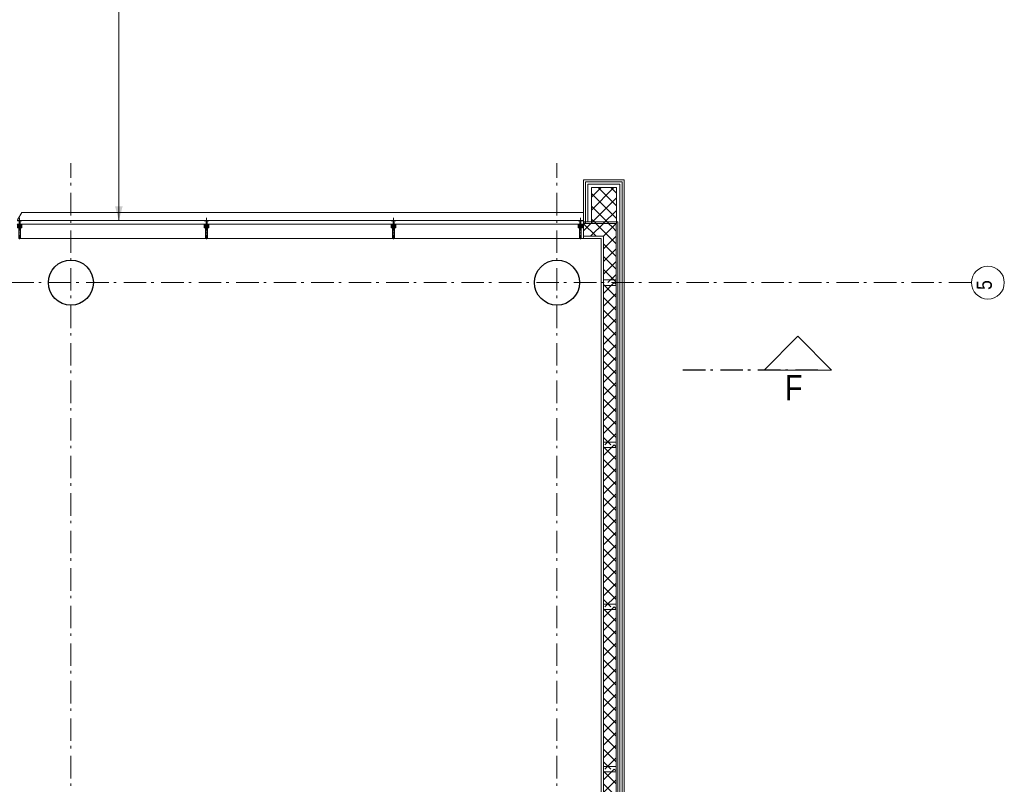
# Model space of a CAD drawing. Header units: millimetres. Extents: x 274611 to 571164, y 158736 to 298905.
# Tile 136 of 172: x 560050 to 570988, y 190763 to 199251. Entities that reach past the tile are written whole.
import ezdxf

# ---------------------------------------------------------------- set-up
doc = ezdxf.new("R2010")
doc.units = ezdxf.units.MM
doc.header["$LTSCALE"] = 400
for name, pattern in [('STYLE_06', [1.041641, 0.625, -0.208282, 0.069427, -0.138931]), ('STYLE_15', [0.240945, 0.11811, -0.059055, 0.004724, -0.059055]), ('STYLE_16', [0.177165, 0.11811, -0.059055])]:
    doc.linetypes.add(name, pattern=pattern)
for name, color, linetype, lineweight in [('Binnenkozijnen', 140, 'Continuous', 15), ('Buitenkozijnen', 140, 'Continuous', 15), ('mat-beton (ihwg)', 5, 'Continuous', 25), ('None', 7, 'Continuous', 9)]:
    doc.layers.add(name, color=color, linetype=linetype, lineweight=lineweight)
doc.styles.add('Arial Narrow', font='ARIALN.TTF', dxfattribs={"height": 222.25})

# ---------------------------------------------------------------- blocks, each defined once
blk = doc.blocks.new('*X711')
at = {"layer": 'None', "lineweight": 5}
for p, q in [((58029, -4904), (58278, -4655)), ((58029, -4762), (58136, -4655)), ((58029, -5045), (58306, -4768)), ((58160, -5055), (58306, -4909)), ((58302, -5055), (58306, -5051))]:
    blk.add_line(p, q, dxfattribs=at)
at = {"layer": 'None', "lineweight": 13}
for p, q in [((58104, -4655), (58306, -4857)), ((58246, -4655), (58306, -4716)), ((58029, -4721), (58306, -4998)), ((58029, -4862), (58221, -5055)), ((58029, -5004), (58080, -5055))]:
    blk.add_line(p, q, dxfattribs=at)
blk = doc.blocks.new('*X712')
at = {"layer": 'None', "lineweight": 5}
for p, q in [((58164, -5193), (58304, -5053)), ((58164, -5335), (58304, -5195)), ((58164, -5476), (58304, -5336)), ((58164, -5617), (58304, -5477)), ((58212, -5710), (58304, -5619))]:
    blk.add_line(p, q, dxfattribs=at)
at = {"layer": 'None', "lineweight": 13}
for p, q in [((58261, -5095), (58304, -5137)), ((58190, -5166), (58304, -5279)), ((58164, -5280), (58304, -5420)), ((58164, -5421), (58304, -5561)), ((58164, -5563), (58304, -5703)), ((58164, -5704), (58169, -5710))]:
    blk.add_line(p, q, dxfattribs=at)
blk = doc.blocks.new('*X278')
at = {"layer": 'None', "lineweight": 5}
for p, q in [((22, -119), (141, 0)), ((22, -260), (162, -120)), ((22, -402), (162, -262)), ((22, -543), (162, -403)), ((22, -685), (162, -545)), ((22, -826), (162, -686)), ((22, -967), (162, -827)), ((22, -1109), (162, -969)), ((22, -1250), (162, -1110)), ((22, -1392), (162, -1252)), ((22, -1533), (162, -1393)), ((22, -1675), (162, -1535)), ((38, -1800), (162, -1676))]:
    blk.add_line(p, q, dxfattribs=at)
at = {"layer": 'None', "lineweight": 13}
for p, q in [((141, 0), (162, -21)), ((22, -22), (162, -162)), ((22, -164), (162, -304)), ((22, -305), (162, -445)), ((22, -447), (162, -587)), ((22, -588), (162, -728)), ((22, -729), (162, -869)), ((22, -871), (162, -1011)), ((22, -1012), (162, -1152)), ((22, -1154), (162, -1294)), ((22, -1295), (162, -1435)), ((22, -1436), (162, -1576)), ((22, -1578), (162, -1718)), ((22, -1719), (103, -1800))]:
    blk.add_line(p, q, dxfattribs=at)
blk = doc.blocks.new('HoutSkeletBouw element 1800mm (2D)')
at = {"layer": 'None', "color": 140, "lineweight": 15}
for p, q in [((-5, -1800), (-5, 0)), ((22.5, -1800), (22.5, 0)), ((162.5, -1800), (162.5, 0)), ((180.5, -1800), (180.5, 0)), ((230, -1800), (230, 0)), ((250, -1800), (250, 0))]:
    blk.add_line(p, q, dxfattribs=at)
at = {"layer": 'None', "color": 140, "linetype": 'Continuous', "lineweight": 15}
for p, q in [((22.5, -1800), (22.5, 0)), ((162.5, -1800), (162.5, 0))]:
    blk.add_line(p, q, dxfattribs=at)
at = {"layer": 'None', "color": 8, "linetype": 'Continuous', "lineweight": 5}
blk.add_line((202.5, 0), (202.5, -1800), dxfattribs=at)
at = {"layer": 'None', "color": 140, "linetype": 'Continuous', "lineweight": 15}
blk.add_lwpolyline([(22.5, 30), (162.5, 30), (162.5, -30), (22.5, -30)], close=True, dxfattribs=at)
at = {"layer": 'None', "color": 140}
blk.add_blockref('*X278', (0, 0), dxfattribs=at)
blk = doc.blocks.new('Kolom O 500')
at = {"layer": 'mat-beton (ihwg)', "lineweight": 25}
blk.add_circle((0, 0), 250, dxfattribs=at)
blk = doc.blocks.new('*X1302')
at = {"layer": 'None', "lineweight": 5}
for p, q in [((57941, -5133), (58021, -5052)), ((58023, -5192), (58163, -5052))]:
    blk.add_line(p, q, dxfattribs=at)
at = {"layer": 'None', "lineweight": 13}
for p, q in [((57941, -5058), (58076, -5192)), ((58077, -5052), (58190, -5166)), ((58219, -5052), (58261, -5095))]:
    blk.add_line(p, q, dxfattribs=at)
blk = doc.blocks.new('*U308')
at = {"layer": 'None', "color": 8, "lineweight": 5, "flags": 128}
for points in [[(-5, -154), (-5, -154, 0.414214), (-5, -155), (-5, -173), (-5, -173, 0.414214), (-5, -173), (-4, -173), (-4, -173, 0.414214), (-3, -173), (-3, -173, 0.414214), (-4, -172), (-4, -172), (-4, -169), (-4, -169, -0.414214), (-4, -168), (-3, -168), (-3, -168, 0.221695), (-2, -168), (-1, -167), (-1, -167, -0.466308), (1, -167), (2, -168), (2, -168, 0.221695), (3, -168), (4, -168), (4, -168, -0.414214), (5, -169), (5, -172), (4, -172), (4, -172, 0.414214), (4, -173), (4, -173, 0.414214), (4, -173), (5, -173), (5, -173, 0.414214), (6, -173), (6, -155), (6, -155, 0.414214), (5, -154), (5, -154), (5, -155), (5, -155, -0.414214), (4, -155), (4, -155), (4, -155, -0.414214), (3, -155), (3, -151), (3, -151, -0.414214), (4, -150), (4, -150), (4, -150, -0.414214), (5, -150), (5, -151), (5, -151), (5, -151, 0.414214), (6, -150), (6, -138), (6, -138, 0.351868), (5, -137), (5, -137, 0.351868), (5, -137), (4, -139), (4, -139, 0.314902), (4, -139), (4, -140), (4, -140, -0.198912), (5, -140), (5, -140), (5, -140, -0.198912), (4, -140), (4, -141), (4, -141, 0.414214), (4, -141), (4, -141), (4, -141, -0.198912), (5, -141), (5, -142), (5, -142, -0.198912), (4, -142), (4, -142), (4, -142, 0.414214), (4, -142), (4, -143), (4, -143, -0.198912), (5, -143), (5, -143), (5, -143, -0.087489), (5, -143), (4, -144), (4, -149), (4, -149, -0.414214), (4, -149), (-4, -149), (-4, -149, -0.414214), (-4, -149), (-4, -144), (-4, -143), (-4, -143, -0.087489), (-4, -143), (-4, -143), (-4, -143, -0.198912), (-4, -143), (-4, -142), (-4, -142, 0.414214), (-4, -142), (-4, -142), (-4, -142, -0.198912), (-4, -142), (-4, -141), (-4, -141, -0.198912), (-4, -141), (-4, -141), (-4, -141, 0.414214), (-4, -141), (-4, -140), (-4, -140, -0.198912), (-4, -140), (-4, -140), (-4, -140, -0.198912), (-4, -140), (-4, -139), (-4, -139, 0.314902), (-4, -139), (-5, -137), (-5, -137, 0.351868), (-5, -137), (-5, -137, 0.351868), (-5, -138), (-5, -150), (-5, -150, 0.414214), (-5, -151), (-5, -151), (-5, -150), (-5, -150, -0.414214), (-4, -150), (-4, -150), (-4, -150, -0.414214), (-3, -151), (-3, -155), (-3, -155, -0.414214), (-4, -155), (-4, -155), (-4, -155, -0.414214), (-5, -155), (-5, -154)], [(-4, -162, -0.414214), (-4, -161), (-3, -161), (-3, -161, 0.414214), (-2, -161), (-2, -160), (-2, -160, 0.414214), (-3, -160), (-4, -160), (-4, -160, -0.414214), (-4, -160), (-4, -157), (-4, -157, -0.414214), (-4, -156), (4, -156), (4, -156, -0.414214), (5, -157), (5, -160), (5, -160, -0.414214), (4, -160), (3, -160), (3, -160, 0.414214), (3, -160), (3, -161), (3, -161, 0.414214), (3, -161), (4, -161), (4, -161, -0.414214), (5, -162), (5, -167), (5, -167, -0.414214), (4, -167), (3, -167), (3, -167, -0.221695), (3, -167), (2, -166), (2, -166, 0.466308), (-2, -166), (-3, -167), (-3, -167, -0.221695), (-3, -167), (-4, -167), (-4, -167, -0.414214), (-4, -167), (-4, -162)], [(-2, -150, 0.414214), (-2, -150), (-2, -155), (-2, -155, 0.414214), (-2, -155), (2, -155), (2, -155, 0.414214), (2, -155), (2, -150), (2, -150, 0.414214), (2, -150), (-2, -150)]]:
    blk.add_lwpolyline(points, format="xyb", close=True, dxfattribs=at)
blk = doc.blocks.new('*U309')
at = {"layer": 'None', "color": 8, "lineweight": 5, "flags": 128}
for points in [[(-13, -183), (-13, -182), (-14, -181), (-14, -181, 0.36397), (-15, -181), (-15, -181), (-15, -182), (-15, -182, -0.36397), (-16, -182), (-16, -182), (-16, -181), (-16, -181, 0.36397), (-17, -181), (-17, -181), (-17, -182), (-17, -182, -0.36397), (-18, -182), (-18, -182), (-18, -181), (-18, -181, 0.36397), (-18, -181), (-18, -181), (-19, -182), (-19, -182, -0.36397), (-19, -182), (-19, -182), (-20, -181), (-20, -181, 0.36397), (-20, -181), (-20, -181), (-21, -182), (-21, -182, -0.36397), (-21, -182), (-21, -182), (-22, -181), (-22, -181, 0.36397), (-22, -181), (-22, -181), (-22, -181), (-23, -181), (-23, -181), (-23, -181, 0.36397), (-24, -181), (-24, -181), (-24, -181), (-24, -181), (-24, -181, -0.267949), (-25, -181), (-25, -181), (-25, -181), (-25, -181, 0.339454), (-25, -181), (-25, -181, 0.339454), (-25, -181), (-25, -181), (-25, -184), (-25, -184, 0.414214), (-25, -185), (-25, -185), (-24, -185), (-24, -185, 0.414214), (-24, -184), (-24, -184), (-24, -183), (-24, -183, 0.236068), (-24, -182), (-24, -182), (-24, -182, -0.548276), (-24, -182), (-24, -182, -0.548276), (-24, -182), (-24, -182), (-24, -182, 0.250388), (-24, -182), (-24, -182), (-23, -182), (-23, -182, -0.414214), (-22, -183), (-22, -183), (-22, -183), (-22, -183, 0.414214), (-22, -184), (-22, -184), (-22, -184), (-22, -184, 0.131652), (-22, -184), (-22, -184), (-20, -183), (-13, -183)], [(-6, -181), (-6, -181, -0.388879), (-9, -183), (-9, -183), (-20, -183), (-22, -184), (-23, -184), (-23, -183), (-24, -183), (-24, -185), (24, -185), (24, -183), (23, -183), (23, -184), (22, -184), (20, -183), (9, -183), (9, -183, -0.388879), (6, -181), (6, -181), (5, -173), (3, -173), (3, -171), (-2, -171), (-2, -173), (-5, -173), (-6, -181)], [(14, -183), (14, -182), (15, -181), (15, -181, -0.36397), (15, -181), (15, -181), (15, -182), (15, -182, 0.36397), (16, -182), (16, -182), (16, -181), (16, -181, -0.36397), (17, -181), (17, -181), (17, -182), (17, -182, 0.36397), (18, -182), (18, -182), (18, -181), (18, -181, -0.36397), (19, -181), (19, -181), (19, -182), (19, -182, 0.36397), (19, -182), (19, -182), (20, -181), (20, -181, -0.36397), (20, -181), (20, -181), (21, -182), (21, -182, 0.36397), (21, -182), (21, -182), (22, -181), (22, -181, -0.36397), (22, -181), (22, -181), (22, -181), (23, -181), (24, -181), (24, -181, -0.36397), (24, -181), (24, -181), (24, -181), (25, -181), (25, -181, 0.267949), (25, -181), (25, -181), (25, -181), (25, -181, -0.339454), (25, -181), (25, -181, -0.339454), (26, -181), (26, -181), (26, -184), (26, -184, -0.414214), (25, -185), (25, -185), (24, -185), (24, -185, -0.414214), (24, -184), (24, -184), (24, -183), (24, -183, -0.236068), (24, -182), (24, -182), (24, -182, 0.548276), (24, -182), (24, -182, 0.548276), (24, -182), (24, -182), (24, -182, -0.250388), (24, -182), (24, -182), (23, -182), (23, -182, 0.414214), (23, -183), (23, -183), (23, -183), (23, -183, -0.414214), (22, -184), (22, -184), (22, -184), (22, -184, -0.131652), (22, -184), (22, -184), (21, -183), (14, -183)]]:
    blk.add_lwpolyline(points, format="xyb", close=True, dxfattribs=at)
blk = doc.blocks.new('verticale stijl 150x50 UV')
at = {"layer": 'None', "color": 8, "linetype": 'STYLE_15', "lineweight": 5}
blk.add_line((0, -216), (0, 35), dxfattribs=at)
at = {"layer": 'None', "color": 8, "lineweight": 5}
for p, q in [((-26, -143), (-26, -143)), ((-26, -144), (-26, -144)), ((-25, -133), (-25, -133)), ((-25, -134), (-25, -134)), ((-25, -135), (-25, -135)), ((-25, -136), (-25, -136)), ((-25, -137), (-25, -137)), ((-25, -137), (-25, -137)), ((-25, -138), (-25, -138)), ((-25, -139), (-25, -139)), ((-25, -140), (-25, -140)), ((-25, -141), (-25, -141)), ((-25, -142), (-25, -142)), ((-25, -142), (-25, -142)), ((-25, -143), (-25, -143)), ((-25, -145), (-25, -145)), ((-24, -133), (-24, -133)), ((-24, -134), (-24, -134)), ((-24, -135), (-24, -135)), ((-24, -135), (-24, -135)), ((-24, -136), (-24, -136)), ((-24, -137), (-24, -137)), ((-24, -138), (-24, -138)), ((-24, -139), (-24, -139)), ((-24, -139), (-24, -139)), ((-24, -140), (-24, -140)), ((-24, -141), (-24, -141)), ((-24, -142), (-24, -142)), ((-24, -143), (-24, -143)), ((-24, -144), (-24, -144)), ((-23, -133), (-23, -133)), ((-23, -134), (-23, -134)), ((-23, -135), (-23, -135)), ((-23, -136), (-23, -136)), ((-23, -137), (-23, -137)), ((-23, -137), (-23, -137)), ((-23, -138), (-23, -138)), ((-23, -139), (-23, -139)), ((-23, -140), (-23, -140)), ((-23, -141), (-23, -141)), ((-23, -142), (-23, -142)), ((-23, -145), (-23, -145)), ((-22, -127), (-22, -127)), ((-22, -128), (-22, -128)), ((-22, -129), (-22, -129)), ((-22, -129), (-22, -129)), ((-22, -130), (-22, -130)), ((-22, -131), (-22, -131)), ((-22, -132), (-22, -132)), ((-22, -133), (-22, -133)), ((-22, -133), (-22, -133)), ((-22, -133), (-22, -133)), ((-22, -134), (-22, -134)), ((-22, -134), (-22, -134)), ((-22, -135), (-22, -135)), ((-22, -135), (-22, -135)), ((-22, -140), (-22, -140)), ((-22, -140), (-22, -140)), ((-22, -141), (-22, -141)), ((-22, -141), (-22, -141)), ((-22, -142), (-22, -142)), ((-22, -144), (-22, -144)), ((-22, -145), (-22, -145)), ((-21, -126), (-21, -126)), ((-21, -129), (-21, -129)), ((-21, -130), (-21, -130)), ((-21, -131), (-21, -131)), ((-21, -131), (-21, -131)), ((-21, -132), (-21, -132)), ((-21, -133), (-21, -133)), ((-21, -134), (-21, -134)), ((-21, -135), (-21, -135)), ((-21, -135), (-21, -135)), ((-21, -136), (-21, -136)), ((-21, -137), (-21, -137)), ((-21, -138), (-21, -138)), ((-21, -139), (-21, -139)), ((-21, -139), (-21, -139)), ((-21, -140), (-21, -140)), ((-21, -141), (-21, -141)), ((-21, -144), (-21, -144)), ((-20, -126), (-20, -126)), ((-20, -130), (-20, -130)), ((-20, -131), (-20, -131)), ((-20, -132), (-20, -132)), ((-20, -133), (-20, -133)), ((-20, -133), (-20, -133)), ((-20, -134), (-20, -134)), ((-20, -135), (-20, -135)), ((-20, -136), (-20, -136)), ((-20, -137), (-20, -137)), ((-20, -137), (-20, -137)), ((-20, -138), (-20, -138)), ((-20, -139), (-20, -139)), ((-20, -140), (-20, -140)), ((-20, -141), (-20, -141)), ((-20, -142), (-20, -142)), ((-20, -142), (-20, -142)), ((-20, -143), (-20, -143)), ((-20, -144), (-20, -144)), ((-19, -126), (-19, -126)), ((-19, -127), (-19, -127)), ((-19, -129), (-19, -129)), ((-19, -130), (-19, -130)), ((-19, -131), (-19, -131)), ((-19, -131), (-19, -131)), ((-19, -132), (-19, -132)), ((-19, -133), (-19, -133)), ((-19, -134), (-19, -134)), ((-19, -135), (-19, -135)), ((-19, -140), (-19, -140)), ((-19, -141), (-19, -141)), ((-19, -142), (-19, -142)), ((-18, -128), (-18, -128)), ((-18, -129), (-18, -129)), ((-18, -129), (-18, -129)), ((-18, -133), (-18, -133)), ((-18, -134), (-18, -134)), ((-18, -135), (-18, -135)), ((-18, -140), (-18, -140)), ((-18, -141), (-18, -141)), ((-18, -142), (-18, -142)), ((-18, -142), (-18, -142)), ((-17, -133), (-17, -133)), ((-17, -133), (-17, -133)), ((-17, -134), (-17, -134)), ((-17, -134), (-17, -134)), ((-17, -135), (-17, -135)), ((-17, -135), (-17, -135)), ((-17, -135), (-17, -135)), ((-17, -136), (-17, -136)), ((-17, -136), (-17, -136)), ((-17, -137), (-17, -137)), ((-17, -137), (-17, -137)), ((-17, -137), (-17, -137)), ((-17, -138), (-17, -138)), ((-17, -138), (-17, -138)), ((-17, -139), (-17, -139)), ((-17, -139), (-17, -139)), ((-17, -139), (-17, -139)), ((-17, -140), (-17, -140)), ((-17, -140), (-17, -140)), ((-17, -141), (-17, -141)), ((-17, -141), (-17, -141)), ((-17, -142), (-17, -142)), ((-17, -142), (-17, -142)), ((-17, -142), (-17, -142)), ((-17, -143), (-17, -143)), ((-17, -143), (-17, -143)), ((-16, -141), (-16, -141)), ((-16, -142), (-16, -142)), ((-16, -143), (-16, -143)), ((-16, -144), (-16, -144)), ((-15, -142), (-15, -142)), ((-15, -143), (-15, -143)), ((-15, -144), (-15, -144)), ((-15, -145), (-15, -145)), ((-14, -142), (-14, -142)), ((-14, -143), (-14, -143)), ((-14, -144), (-14, -144)), ((-14, -144), (-14, -144)), ((-13, -143), (-13, -143)), ((-13, -144), (-13, -144))]:
    blk.add_line(p, q, dxfattribs=at)
at = {"layer": 'None', "color": 8, "linetype": 'STYLE_16', "lineweight": 5}
for p, q in [((-2, -155), (0, -154)), ((-2, -157), (-2, -155)), ((-1, -157), (-1, -155)), ((-1, -157), (-1, -155)), ((2, -155), (0, -154)), ((1, -157), (1, -155)), ((2, -157), (2, -155)), ((2, -157), (2, -155))]:
    blk.add_line(p, q, dxfattribs=at)
at = {"layer": 'None', "color": 8, "linetype": 'Continuous', "lineweight": 5, "flags": 128}
for points in [[(-10, 15), (10, 15), (10, -105), (25, -105), (25, -117), (-25, -117), (-25, -105), (-10, -105)], [(-8, 13), (-8, -105), (8, -105), (8, 13)], [(8, -107), (-8, -107), (-23, -107), (-23, -115), (23, -115), (23, -107)]]:
    blk.add_lwpolyline(points, close=True, dxfattribs=at)
at = {"layer": 'None', "color": 8, "lineweight": 5, "flags": 128}
for points in [[(-15, -145), (-15, -145, 0.390793), (-13, -144), (-13, -144, 0.390793), (-14, -142), (-14, -142, -0.352623), (-16, -140), (-16, -133), (-16, -133, 0.414214), (-16, -133), (-18, -133), (-18, -133), (-18, -133, -0.520293), (-18, -133), (-18, -130), (-18, -130), (-18, -128), (-18, -128, -0.577863), (-18, -128), (-18, -128), (-18, -128, 0.366605), (-18, -127), (-18, -127, 0.366605), (-18, -127), (-18, -127, -0.130834), (-19, -126), (-19, -126, 0.439074), (-21, -126), (-21, -126, -0.133252), (-22, -127), (-22, -127, 0.366605), (-22, -127), (-22, -127, 0.366605), (-22, -128), (-22, -128), (-22, -128, -0.577455), (-22, -128), (-22, -130), (-22, -130), (-22, -133), (-22, -133, -0.52048), (-22, -133), (-22, -133), (-25, -133), (-25, -133, 0.414214), (-25, -133), (-25, -141), (-25, -141, -0.255976), (-26, -143), (-26, -143, 0.749676), (-25, -145), (-21, -145), (-21, -145, 0.414214), (-19, -143), (-19, -143, -0.402808), (-19, -142), (-19, -142, -0.402808), (-18, -143), (-18, -143, 0.233259), (-18, -143), (-15, -144), (-15, -144, -0.419014), (-15, -144), (-15, -144, -0.419014), (-15, -144), (-16, -144), (-16, -144, 0.414214), (-16, -144), (-16, -144, 0.414214), (-16, -145)], [(-23, -142), (-23, -142, 0.418874), (-24, -142), (-24, -142, -0.396568), (-25, -143), (-25, -143, 0.437017), (-26, -144), (-26, -144, 0.437017), (-25, -144), (-22, -144), (-22, -144, 0.263556), (-20, -143), (-20, -143, 0.552342), (-21, -142)], [(25, -133), (25, -117), (23, -117), (-23, -117), (-25, -117), (-25, -133), (-22, -133), (-22, -128), (-23, -128), (-23, -127), (-22, -127), (-22, -125), (-22, -124), (-22, -120), (-22, -120, -0.414214), (-20, -119), (-20, -119), (-20, -119, -0.414214), (-18, -120), (-18, -124), (-18, -125), (-18, -127), (-18, -127), (-18, -128), (-18, -128), (-18, -133), (-16, -133), (-16, -120), (-16, -120, -0.414214), (-15, -119), (-15, -119), (-7, -119), (-7, -119, -0.414214), (-5, -120), (-5, -137), (-4, -137), (-4, -140), (-4, -140), (-4, -140), (-4, -141), (-4, -141), (-4, -142), (-4, -142), (-4, -143), (-4, -144), (-4, -149), (-2, -149), (-2, -138), (-2, -138, -0.414214), (0, -136), (0, -136), (0, -136, -0.414214), (2, -138), (2, -149), (4, -149), (4, -144), (4, -143), (4, -142), (4, -142), (4, -141), (4, -141), (4, -140), (4, -140), (4, -140), (4, -137), (5, -137), (5, -120), (5, -120, -0.414214), (7, -119), (7, -119), (15, -119), (15, -119, -0.414214), (16, -120), (16, -133), (18, -133), (18, -128), (18, -128), (18, -127), (18, -127), (18, -125), (18, -124), (18, -120), (18, -120, -0.414214), (20, -119), (20, -119), (20, -119, -0.414214), (22, -120), (22, -124), (22, -125), (22, -127), (23, -127), (23, -128), (22, -128), (22, -133)], [(-23, -136), (-23, -136, -0.414214), (-22, -135), (-22, -135, -0.414214), (-21, -136), (-21, -139), (-21, -139, -0.414214), (-22, -140), (-22, -140, -0.414214), (-23, -139)], [(-21, -128, -0.29188), (-21, -127), (-20, -127), (-20, -127, -0.344328), (-20, -127), (-19, -127), (-19, -127, -0.29188), (-19, -128), (-19, -130), (-19, -130, -0.348796), (-20, -130), (-20, -130, -0.348796), (-21, -130), (-21, -128)], [(-19, -140, -0.414214), (-20, -139), (-20, -136), (-20, -136, -0.414214), (-19, -135), (-19, -135, -0.414214), (-18, -136), (-18, -139), (-18, -139, -0.414214), (-19, -140)], [(0, -157), (0, -157, -0.163834), (-4, -156), (-4, -156), (-4, -156, -0.234469), (-5, -155), (-5, -155), (-5, -154), (5, -154), (5, -155), (5, -155, -0.234469), (4, -156), (4, -156), (4, -156, -0.163834), (0, -157), (0, -157)], [(15, -145), (15, -145, -0.390793), (13, -144), (13, -144, -0.390793), (14, -142), (14, -142, 0.352623), (16, -140), (16, -133), (16, -133, -0.414214), (16, -133), (18, -133), (18, -133), (18, -133, 0.520293), (18, -133), (18, -130), (18, -130), (18, -128), (18, -128, 0.577863), (18, -128), (18, -128), (18, -128, -0.366605), (18, -127), (18, -127, -0.366605), (18, -127), (18, -127, 0.130834), (19, -126), (19, -126, -0.439074), (21, -126), (21, -126, 0.133252), (22, -127), (22, -127, -0.366605), (22, -127), (22, -127, -0.366605), (22, -128), (22, -128), (22, -128, 0.577455), (22, -128), (22, -130), (22, -130), (22, -133), (22, -133, 0.52048), (22, -133), (22, -133), (25, -133), (25, -133, -0.414214), (25, -133), (25, -141), (25, -141, 0.255976), (26, -143), (26, -143, -0.749676), (25, -145), (21, -145), (21, -145, -0.414214), (19, -143), (19, -143, 0.402808), (19, -142), (19, -142, 0.402808), (18, -143), (18, -143, -0.233259), (18, -143), (15, -144), (15, -144, 0.419014), (15, -144), (15, -144, 0.419014), (15, -144), (16, -144), (16, -144, -0.414214), (16, -144), (16, -144, -0.414214), (16, -145)], [(19, -140, 0.414214), (20, -139), (20, -136), (20, -136, 0.414214), (19, -135), (19, -135, 0.414214), (18, -136), (18, -139), (18, -139, 0.414214), (19, -140)], [(21, -128, 0.29188), (21, -127), (20, -127), (20, -127, 0.344328), (20, -127), (19, -127), (19, -127, 0.29188), (19, -128), (19, -130), (19, -130, 0.348796), (20, -130), (20, -130, 0.348796), (21, -130), (21, -128)], [(23, -142), (23, -142, -0.418874), (24, -142), (24, -142, 0.396568), (25, -143), (25, -143, -0.437017), (26, -144), (26, -144, -0.437017), (25, -144), (22, -144), (22, -144, -0.263556), (20, -143), (20, -143, -0.552342), (21, -142)], [(23, -136), (23, -136, 0.414214), (22, -135), (22, -135, 0.414214), (21, -136), (21, -139), (21, -139, 0.414214), (22, -140), (22, -140, 0.414214), (23, -139)]]:
    blk.add_lwpolyline(points, format="xyb", close=True, dxfattribs=at)
blk.add_lwpolyline([(4, -119), (4, -134), (-4, -134), (-4, -119)], close=True, dxfattribs=at)
at = {"layer": 'None', "color": 8, "linetype": 'STYLE_16', "lineweight": 5}
for centre, radius, start, end in [((-2, -158), 3.38, 79.3357, 100.6643), ((0, -163), 8.16, 82.9585, 97.0415), ((0, -160), 3.5, 73.4149, 106.5851), ((2, -158), 3.38, 79.3357, 100.6643)]:
    blk.add_arc(centre, radius, start, end, dxfattribs=at)
at = {"layer": 'None', "color": 7}
for name in ['*U309', '*U308']:
    blk.add_blockref(name, (0, 0), dxfattribs=at)

msp = doc.modelspace()

# ---------------------------------------------------------------- linework, layer by layer
at = {"layer": 'Buitenkozijnen', "color": 140, "linetype": 'Continuous', "lineweight": 15}
for p, q in [((566284.44076, 197022.13264), (560039.18474, 197022.13264)), ((566284.44076, 196982.13264), (560039.18474, 196982.13264))]:
    msp.add_line(p, q, dxfattribs=at)
at = {"layer": 'Buitenkozijnen', "color": 43, "linetype": 'Continuous', "lineweight": 9}
msp.add_line((560059.41864, 196821.95664), (566314.44076, 196821.95664), dxfattribs=at)
msp.add_lwpolyline([(560074.41938, 197112.39972), (566316.76994, 197112.39972)], dxfattribs=at)
at = {"layer": 'None', "color": 43, "linetype": 'Continuous', "lineweight": 9}
for p, q in [((561152.01281, 197022.13264), (561152.01281, 204891.95664)), ((560074.41938, 197112.39972), (560025.61864, 197027.87435))]:
    msp.add_line(p, q, dxfattribs=at)
at = {"layer": 'None', "color": 43, "linetype": 'STYLE_06', "lineweight": 9}
for p, q in [((560619.18474, 165411.95664), (560619.18474, 197657.5905)), ((566019.18474, 165411.95664), (566019.18474, 197657.5905)), ((570623.12537, 196331.95664), (536903.22474, 196331.95664))]:
    msp.add_line(p, q, dxfattribs=at)
at = {"layer": 'None', "color": 140, "linetype": 'Continuous', "lineweight": 15}
for p, q in [((566314.11806, 197471.95664), (566764.18474, 197471.95664)), ((566314.18474, 196992.66221), (566314.18474, 197471.95664)), ((566334.11806, 197451.95664), (566744.18474, 197451.95664)), ((566334.18474, 196992.66221), (566334.18474, 197451.95664)), ((566334.18474, 196992.66221), (566314.18474, 196992.66221)), ((566314.44076, 196989.45664), (566314.44076, 196849.45664)), ((566676.68474, 196989.45664), (566314.44076, 196989.45664)), ((566676.68474, 196331.95664), (566676.68474, 196989.45664)), ((566536.68474, 196849.45664), (566314.44076, 196849.45664)), ((566536.68474, 196331.95664), (566536.68474, 196849.45664))]:
    msp.add_line(p, q, dxfattribs=at)
at = {"layer": 'None', "color": 140, "lineweight": 15}
for p, q in [((566744.18474, 196331.95664), (566744.18474, 197451.95664)), ((566764.18474, 196331.95664), (566764.18474, 197471.95664)), ((566314.44076, 197007.45664), (566314.44076, 196989.45664)), ((566694.68474, 197007.45664), (566314.44076, 197007.45664)), ((566694.68474, 196331.95664), (566694.68474, 197007.45664)), ((566676.68474, 196989.45664), (566314.44076, 196989.45664)), ((566676.68474, 196331.95664), (566676.68474, 196989.45664)), ((566314.44076, 196849.45664), (566314.44076, 196821.95664)), ((566536.68474, 196849.45664), (566314.44076, 196849.45664)), ((566509.18474, 196821.95664), (566314.44076, 196821.95664)), ((566509.18474, 196331.95664), (566509.18474, 196821.95664)), ((566536.68474, 196331.95664), (566536.68474, 196849.45664))]:
    msp.add_line(p, q, dxfattribs=at)
at = {"layer": 'None', "color": 8, "linetype": 'Continuous', "lineweight": 5}
msp.add_line((566716.68474, 196919.45664), (566716.68474, 196331.95664), dxfattribs=at)
at = {"layer": 'None', "color": 92, "linetype": 'STYLE_06', "lineweight": 25}
msp.add_line((568918.30974, 195361.25942), (567418.30974, 195361.25942), dxfattribs=at)
at = {"layer": 'None', "color": 8, "linetype": 'Continuous', "lineweight": 5}
msp.add_lwpolyline([(566361.61806, 197007.45664), (566361.61806, 197424.45664), (566716.68474, 197424.45664), (566716.68474, 196919.95664)], dxfattribs=at)
at = {"layer": 'None', "color": 140, "linetype": 'Continuous', "lineweight": 15}
msp.add_lwpolyline([(566401.82463, 197386.95664), (566679.18463, 197386.95664), (566679.18463, 196986.95664), (566401.82463, 196986.95664)], close=True, dxfattribs=at)
at = {"layer": 'None', "color": 140, "linetype": 'Continuous', "lineweight": 15, "flags": 128}
msp.add_lwpolyline([(569069.60494, 195361.25942), (568319.60494, 195361.25942), (568694.60494, 195736.25942)], close=True, dxfattribs=at)
at = {"layer": 'None', "color": 43, "linetype": 'Continuous', "lineweight": 9}
msp.add_circle((570805.73179, 196331.95664), 182.60642, dxfattribs=at)
at = {"layer": 'None', "color": 43, "lineweight": 9}
msp.add_solid([(561152.01281, 197022.13264), (561109.47587, 197180.88264), (561194.54974, 197180.88264)], dxfattribs=at)

# ---------------------------------------------------------------- block references
at = {"layer": 'Buitenkozijnen', "color": 7, "xscale": -1, "rotation": 180}
for p in [(560049.40654, 196837.33264), (562125.99521, 196837.33264), (564202.58387, 196837.33264), (566279.17283, 196837.33264)]:
    msp.add_blockref('verticale stijl 150x50 UV', p, dxfattribs=at)
at = {"layer": 'Buitenkozijnen', "color": 7}
for p in [(560619.18474, 196331.95664), (566019.18474, 196331.95664)]:
    msp.add_blockref('Kolom O 500', p, dxfattribs=at)
at = {"layer": 'None', "color": 140}
for name in ['*X711', '*X1302', '*X712']:
    msp.add_blockref(name, (508373.12537, 202041.95664), dxfattribs=at)
at = {"layer": 'None', "color": 7}
for p in [(566514.18474, 196331.95664), (566514.18474, 194531.95664), (566514.18474, 192731.95664), (566514.18474, 190931.95664)]:
    msp.add_blockref('HoutSkeletBouw element 1800mm (2D)', p, dxfattribs=at)

# ---------------------------------------------------------------- texts
at = {"layer": 'Binnenkozijnen', "color": 1, "insert": (568549.60494, 195307.65386), "char_height": 282.22222, "attachment_point": 1, "style": 'Arial Narrow'}
msp.add_mtext('F', dxfattribs=at)
at = {"layer": 'None', "color": 43, "insert": (570680.84846, 196251.5014), "char_height": 169.33333, "width": 160.910466, "attachment_point": 1, "rotation": 90, "style": 'Arial Narrow'}
msp.add_mtext('5', dxfattribs=at)

doc.saveas('drawing.dxf')
